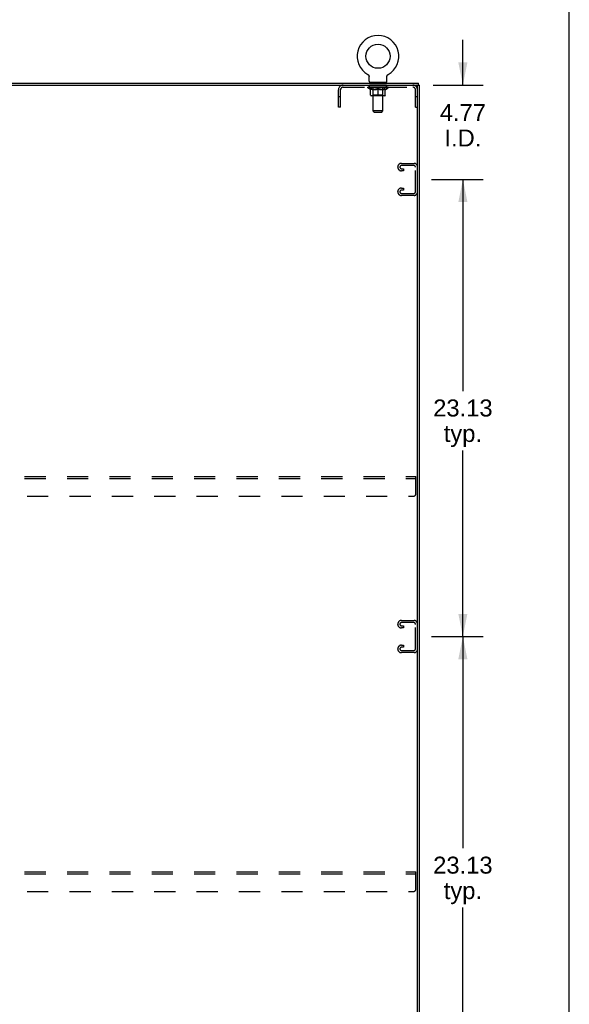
# Model space of a CAD drawing. Header units: inches. Extents: x 0 to 195, y 0 to 126.
# Tile 18 of 18: x 167 to 195, y 46 to 96. Entities that reach past the tile are written whole.
import ezdxf

# ---------------------------------------------------------------- set-up
doc = ezdxf.new("R2010")
doc.units = ezdxf.units.IN
doc.header["$LTSCALE"] = 10.71
doc.header["$MEASUREMENT"] = 0
doc.linetypes.add('HIDDEN', pattern=[0.2, 0.1, -0.1])
doc.layers.get('0').update_dxf_attribs({"linetype": 'CONTINUOUS'})
for name, color, linetype in [('02___PRT_ALL_AXES', 7, 'CONTINUOUS'), ('DEFAULT_2', 8, 'HIDDEN'), ('DIMENSIONS', 7, 'CONTINUOUS')]:
    doc.layers.add(name, color=color, linetype=linetype)
doc.styles.get("Standard").update_dxf_attribs({"font": 'arial.ttf'})
doc.dimstyles.new('DIMSTYLE_1', dxfattribs={"dimtxt": 0.859091, "dimasz": 1.145455, "dimexe": 0.09, "dimexo": 0.07, "dimgap": 0.0375, "dimtad": 0, "dimtih": 1, "dimtoh": 1, "dimzin": 4, "dimdsep": 46, "dimtxsty": 'Standard', "dimblk": '_FILLED', "dimblk1": '_FILLED', "dimblk2": '_FILLED', "dimcen": 0.09, "dimazin": 1, "dimtfac": 1, "dimtdec": 3, "dimtofl": 0, "dimtmove": 0, "dimatfit": 3, "dimldrblk": '_FILLED', "dimfxl": 0, "dimtolj": 1, "dimtzin": 4, "dimarcsym": 0})

# ---------------------------------------------------------------- blocks, each defined once
blk = doc.blocks.new('_FILLED')
at = {"color": 0, "linetype": 'ByBlock'}
blk.add_solid([(0, 0), (-1, 0.2), (-1, -0.2)], dxfattribs=at)
blk = doc.blocks.new('*D5')
at = {"layer": 'DIMENSIONS', "color": 2, "linetype": 'Continuous'}
for p, q in [((187.755, 64.971), (190.379, 64.971)), ((189.348, 64.971), (189.348, 54.267)), ((189.348, 41.846), (189.348, 51.261)), ((187.755, 41.846), (190.379, 41.846))]:
    blk.add_line(p, q, dxfattribs=at)
at = {"layer": 'DIMENSIONS', "color": 2, "linetype": 'Continuous', "xscale": 1.1454545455, "yscale": 1.1454545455, "zscale": 1.1454545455}
for p, rotation in [((189.348, 64.971), 90), ((189.348, 41.846), 270)]:
    blk.add_blockref('_FILLED', p, dxfattribs=dict(at, rotation=rotation))
at = {"layer": 'DIMENSIONS', "color": 2, "linetype": 'Continuous', "insert": (189.348, 53.838), "char_height": 0.8591, "width": 3.00203, "attachment_point": 2, "line_spacing_factor": 0.9}
blk.add_mtext('23.13\\Ptyp.', dxfattribs=at)
blk = doc.blocks.new('*D6')
at = {"layer": 'DIMENSIONS', "color": 2, "linetype": 'Continuous'}
for p, q in [((187.755, 88.096), (190.379, 88.096)), ((189.348, 88.096), (189.348, 77.392)), ((189.348, 64.971), (189.348, 74.386)), ((187.755, 64.971), (190.379, 64.971))]:
    blk.add_line(p, q, dxfattribs=at)
at = {"layer": 'DIMENSIONS', "color": 2, "linetype": 'Continuous', "xscale": 1.1454545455, "yscale": 1.1454545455, "zscale": 1.1454545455}
for p, rotation in [((189.348, 88.096), 90), ((189.348, 64.971), 270)]:
    blk.add_blockref('_FILLED', p, dxfattribs=dict(at, rotation=rotation))
at = {"layer": 'DIMENSIONS', "color": 2, "linetype": 'Continuous', "insert": (189.348, 76.963), "char_height": 0.8591, "width": 3.00203, "attachment_point": 2, "line_spacing_factor": 0.9}
blk.add_mtext('23.13\\Ptyp.', dxfattribs=at)
blk = doc.blocks.new('*D7')
at = {"layer": 'DIMENSIONS', "color": 2, "linetype": 'Continuous'}
for p, q in [((189.348, 92.867), (189.348, 95.158)), ((187.848, 92.867), (190.379, 92.867)), ((187.755, 88.096), (190.379, 88.096)), ((189.348, 88.096), (189.348, 85.805))]:
    blk.add_line(p, q, dxfattribs=at)
at = {"layer": 'DIMENSIONS', "color": 2, "linetype": 'Continuous', "xscale": 1.1454545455, "yscale": 1.1454545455, "zscale": 1.1454545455}
for p, rotation in [((189.348, 92.867), 270), ((189.348, 88.096), 90)]:
    blk.add_blockref('_FILLED', p, dxfattribs=dict(at, rotation=rotation))
at = {"layer": 'DIMENSIONS', "color": 2, "linetype": 'Continuous', "insert": (189.348, 91.909), "char_height": 0.8591, "width": 2.33456, "attachment_point": 2, "line_spacing_factor": 0.9}
blk.add_mtext('4.77\\PI.D.', dxfattribs=at)

msp = doc.modelspace()

# ---------------------------------------------------------------- linework, layer by layer
at = {"color": 7, "linetype": 'Continuous'}
for p, q in [((194.727, 0), (194.727, 126)), ((184.541, 93.406), (184.541, 93.406)), ((184.541, 93.406), (184.545, 93.403)), ((184.545, 93.403), (184.549, 93.401)), ((184.548, 93.401), (184.552, 93.398)), ((184.552, 93.398), (184.556, 93.396)), ((184.556, 93.396), (184.559, 93.393)), ((184.559, 93.393), (184.563, 93.39)), ((184.563, 93.39), (184.566, 93.387)), ((184.566, 93.387), (184.569, 93.384)), ((184.569, 93.384), (184.572, 93.381)), ((184.572, 93.381), (184.575, 93.378)), ((184.575, 93.378), (184.578, 93.374)), ((184.578, 93.374), (184.58, 93.371)), ((184.58, 93.371), (184.583, 93.367)), ((184.583, 93.367), (184.585, 93.363)), ((184.585, 93.363), (184.588, 93.359)), ((184.588, 93.36), (184.59, 93.356)), ((184.59, 93.356), (184.592, 93.352)), ((184.592, 93.352), (184.594, 93.348)), ((184.594, 93.348), (184.596, 93.344)), ((184.596, 93.344), (184.597, 93.339)), ((184.597, 93.339), (184.599, 93.335)), ((184.599, 93.335), (184.6, 93.331)), ((184.6, 93.331), (184.601, 93.327)), ((184.605, 93.3), (184.605, 93.297)), ((184.605, 93.061), (184.605, 93.297)), ((185.509, 93.309), (185.51, 93.314)), ((185.509, 93.297), (185.509, 93.3)), ((185.509, 93.061), (185.509, 93.297)), ((185.511, 93.322), (185.512, 93.327)), ((185.511, 93.318), (185.511, 93.322)), ((185.512, 93.327), (185.514, 93.331)), ((185.514, 93.331), (185.515, 93.335)), ((185.515, 93.335), (185.516, 93.339)), ((185.516, 93.339), (185.518, 93.344)), ((185.518, 93.344), (185.52, 93.348)), ((185.52, 93.348), (185.522, 93.352)), ((185.522, 93.352), (185.524, 93.356)), ((185.524, 93.356), (185.526, 93.36)), ((185.526, 93.359), (185.528, 93.363)), ((185.528, 93.363), (185.53, 93.367)), ((185.53, 93.367), (185.533, 93.371)), ((185.533, 93.371), (185.536, 93.374)), ((185.536, 93.374), (185.539, 93.378)), ((185.538, 93.378), (185.541, 93.381)), ((185.541, 93.381), (185.545, 93.384)), ((185.544, 93.384), (185.548, 93.387)), ((185.548, 93.387), (185.551, 93.39)), ((185.551, 93.39), (185.554, 93.393)), ((185.554, 93.393), (185.558, 93.396)), ((185.558, 93.396), (185.561, 93.398)), ((185.561, 93.398), (185.565, 93.401)), ((185.565, 93.401), (185.569, 93.403)), ((185.565, 93.401), (185.567, 93.402)), ((185.569, 93.403), (185.573, 93.406)), ((185.573, 93.406), (185.572, 93.406)), ((139.327, 92.867), (186.994, 92.867)), ((184.619, 93.001), (184.619, 92.971)), ((185.494, 93.001), (184.619, 93.001)), ((185.494, 93.001), (185.494, 92.971)), ((187.046, 92.867), (187.161, 92.867)), ((187.057, 33.075), (187.057, 92.804)), ((187.109, 92.867), (187.109, 92.971))]:
    msp.add_line(p, q, dxfattribs=at)
at = {"color": 3, "linetype": 'Continuous'}
for p, q in [((139.213, 92.971), (187.109, 92.971)), ((187.161, 33.075), (187.161, 92.867))]:
    msp.add_line(p, q, dxfattribs=at)
at = {"color": 7, "linetype": 'Continuous'}
for points in [[(184.601, 93.327), (184.602, 93.322), (184.603, 93.318)], [(184.602, 93.322), (184.603, 93.318), (184.604, 93.314), (184.604, 93.309), (184.604, 93.305), (184.605, 93.3)], [(184.604, 93.309), (184.604, 93.305), (184.605, 93.3)], [(185.509, 93.297), (185.509, 93.3), (185.509, 93.305), (185.509, 93.309), (185.51, 93.314), (185.511, 93.318)]]:
    msp.add_lwpolyline(points, dxfattribs=at)
msp.add_circle((185.057, 94.325), 0.609, dxfattribs=at)
for centre, radius, start, end in [((185.057, 94.325), 1.054, 299.1042, 240.8958), ((184.665, 93.061), 0.06, 180, 270), ((185.449, 93.061), 0.06, 270, 360), ((186.994, 92.804), 0.0625, 0, 90)]:
    msp.add_arc(centre, radius, start, end, dxfattribs=at)
at = {"layer": '02___PRT_ALL_AXES', "color": 8, "linetype": 'HIDDEN'}
for p, q in [((184.619, 92.763), (184.619, 92.867)), ((185.494, 92.867), (184.619, 92.867)), ((185.494, 92.763), (184.619, 92.763)), ((185.494, 92.763), (185.494, 92.867))]:
    msp.add_line(p, q, dxfattribs=at)
at = {"layer": 'DEFAULT_2', "color": 8, "linetype": 'HIDDEN'}
for p, q in [((184.547, 93.402), (184.548, 93.401)), ((185.573, 93.406), (185.573, 93.406)), ((183.303, 92.763), (186.81, 92.763)), ((184.551, 92.729), (184.551, 92.767)), ((185.563, 92.729), (184.551, 92.729)), ((184.678, 92.64), (184.551, 92.729)), ((184.558, 92.761), (184.558, 92.767)), ((184.565, 92.759), (184.565, 92.761)), ((184.565, 92.759), (185.548, 92.759)), ((184.572, 92.759), (184.572, 92.761)), ((184.573, 92.759), (184.573, 92.761)), ((184.581, 92.761), (184.581, 92.767)), ((184.594, 92.759), (184.594, 92.761)), ((184.596, 92.759), (184.596, 92.761)), ((184.618, 92.761), (184.618, 92.767)), ((184.63, 92.759), (184.63, 92.761)), ((184.632, 92.759), (184.632, 92.761)), ((184.795, 92.761), (184.634, 92.761)), ((184.669, 92.761), (184.669, 92.767)), ((184.67, 92.759), (184.67, 92.761)), ((184.671, 92.759), (184.671, 92.761)), ((184.673, 92.759), (184.673, 92.761)), ((184.679, 92.759), (184.679, 92.761)), ((184.679, 92.759), (184.679, 92.761)), ((184.682, 92.759), (184.682, 92.761)), ((184.684, 92.759), (184.684, 92.762)), ((184.686, 92.35), (184.686, 92.675)), ((184.688, 92.759), (184.688, 92.761)), ((184.699, 92.759), (184.699, 92.761)), ((184.714, 92.759), (184.714, 92.763)), ((184.714, 92.759), (184.714, 92.761)), ((184.73, 92.759), (184.73, 92.761)), ((184.73, 92.759), (184.73, 92.761)), ((184.731, 92.761), (184.731, 92.767)), ((184.739, 92.759), (184.739, 92.761)), ((184.742, 92.759), (184.742, 92.761)), ((184.75, 92.759), (184.75, 92.761)), ((184.759, 92.759), (184.759, 92.765)), ((184.771, 92.759), (184.771, 92.761)), ((184.774, 92.759), (184.774, 92.761)), ((184.795, 92.759), (184.795, 92.761)), ((184.849, 92.761), (184.799, 92.761)), ((184.804, 92.761), (184.804, 92.767)), ((184.807, 93.001), (184.807, 92.971)), ((184.807, 92.352), (184.807, 92.727)), ((184.808, 91.561), (184.808, 92.971)), ((184.809, 92.759), (184.809, 92.761)), ((184.813, 92.759), (184.813, 92.761)), ((184.818, 92.759), (184.818, 92.766)), ((184.821, 92.759), (184.821, 92.761)), ((184.83, 92.759), (184.83, 92.761)), ((184.849, 92.759), (184.849, 92.761)), ((184.909, 92.761), (184.862, 92.761)), ((184.878, 92.759), (184.878, 92.761)), ((184.884, 92.761), (184.884, 92.767)), ((184.887, 92.759), (184.887, 92.761)), ((184.888, 92.759), (184.888, 92.766)), ((184.891, 92.759), (184.891, 92.761)), ((184.897, 92.759), (184.897, 92.761)), ((184.909, 92.759), (184.909, 92.761)), ((184.973, 92.761), (184.93, 92.761)), ((184.94, 92.759), (184.94, 92.761)), ((184.965, 92.761), (185.027, 92.765)), ((184.969, 92.761), (184.969, 92.767)), ((184.969, 92.761), (184.969, 92.767)), ((184.969, 92.767), (184.969, 92.767)), ((184.969, 92.759), (184.969, 92.761)), ((184.972, 92.759), (184.972, 92.762)), ((184.973, 92.759), (184.973, 92.761)), ((184.973, 92.759), (184.973, 92.761)), ((185.002, 92.761), (185.053, 92.761)), ((185.006, 92.759), (185.006, 92.761)), ((185.01, 92.761), (185.01, 92.764)), ((185.027, 92.761), (185.027, 92.765)), ((185.04, 92.759), (185.04, 92.761)), ((185.055, 92.761), (185.055, 92.761)), ((185.055, 92.759), (185.055, 92.761)), ((185.055, 92.759), (185.055, 92.761)), ((185.057, 92.761), (185.057, 92.767)), ((185.057, 92.767), (185.148, 92.761)), ((185.057, 92.32), (185.057, 92.675)), ((185.059, 92.759), (185.059, 92.761)), ((185.059, 92.761), (185.059, 92.761)), ((185.059, 92.759), (185.059, 92.761)), ((185.073, 92.759), (185.073, 92.761)), ((185.073, 92.761), (185.112, 92.761)), ((185.107, 92.759), (185.107, 92.761)), ((185.14, 92.759), (185.14, 92.761)), ((185.14, 92.759), (185.14, 92.761)), ((185.14, 92.761), (185.184, 92.761)), ((185.141, 92.759), (185.141, 92.762)), ((185.144, 92.761), (185.144, 92.767)), ((185.144, 92.767), (185.145, 92.767)), ((185.144, 92.759), (185.144, 92.761)), ((185.145, 92.761), (185.145, 92.767)), ((185.173, 92.759), (185.173, 92.761)), ((185.205, 92.759), (185.205, 92.761)), ((185.205, 92.761), (185.252, 92.761)), ((185.217, 92.759), (185.217, 92.761)), ((185.223, 92.759), (185.223, 92.761)), ((185.225, 92.759), (185.225, 92.766)), ((185.227, 92.759), (185.227, 92.761)), ((185.23, 92.761), (185.23, 92.767)), ((185.236, 92.759), (185.236, 92.761)), ((185.264, 92.759), (185.264, 92.761)), ((185.265, 92.761), (185.314, 92.761)), ((185.284, 92.759), (185.284, 92.761)), ((185.293, 92.759), (185.293, 92.761)), ((185.296, 92.759), (185.296, 92.766)), ((185.301, 92.759), (185.301, 92.761)), ((185.304, 92.759), (185.304, 92.761)), ((185.306, 91.561), (185.306, 92.971)), ((185.307, 93.001), (185.307, 92.971)), ((185.307, 92.352), (185.307, 92.727)), ((185.31, 92.761), (185.31, 92.767)), ((185.318, 92.759), (185.318, 92.761)), ((185.318, 92.761), (185.479, 92.761)), ((185.34, 92.759), (185.34, 92.761)), ((185.342, 92.759), (185.342, 92.761)), ((185.355, 92.759), (185.355, 92.765)), ((185.364, 92.759), (185.364, 92.761)), ((185.371, 92.759), (185.371, 92.761)), ((185.374, 92.759), (185.374, 92.761)), ((185.382, 92.761), (185.382, 92.767)), ((185.383, 92.759), (185.383, 92.761)), ((185.383, 92.759), (185.383, 92.761)), ((185.4, 92.759), (185.4, 92.763)), ((185.4, 92.759), (185.4, 92.761)), ((185.414, 92.759), (185.414, 92.761)), ((185.426, 92.759), (185.426, 92.761)), ((185.427, 92.35), (185.427, 92.675)), ((185.429, 92.759), (185.429, 92.762)), ((185.432, 92.759), (185.432, 92.761)), ((185.435, 92.759), (185.435, 92.761)), ((185.435, 92.759), (185.435, 92.761)), ((185.436, 92.64), (185.563, 92.729)), ((185.44, 92.759), (185.44, 92.761)), ((185.443, 92.759), (185.443, 92.761)), ((185.443, 92.759), (185.443, 92.761)), ((185.445, 92.761), (185.445, 92.767)), ((185.481, 92.759), (185.481, 92.761)), ((185.484, 92.759), (185.484, 92.761)), ((185.495, 92.761), (185.495, 92.767)), ((185.518, 92.759), (185.518, 92.761)), ((185.519, 92.759), (185.519, 92.761)), ((185.532, 92.761), (185.532, 92.767)), ((185.54, 92.759), (185.54, 92.761)), ((185.541, 92.759), (185.541, 92.761)), ((185.548, 92.759), (185.548, 92.761)), ((185.555, 92.761), (185.555, 92.767)), ((185.563, 92.729), (185.563, 92.767)), ((183.057, 91.742), (183.057, 92.62)), ((183.161, 92.272), (183.057, 92.272)), ((183.161, 91.742), (183.161, 92.62)), ((184.678, 92.64), (184.686, 92.64)), ((185.398, 92.32), (184.716, 92.32)), ((184.807, 92.352), (184.775, 92.32)), ((184.8, 92.64), (184.944, 92.64)), ((185.307, 92.352), (184.807, 92.352)), ((185.17, 92.64), (185.313, 92.64)), ((185.307, 92.352), (185.339, 92.32)), ((185.427, 92.64), (185.436, 92.64)), ((186.953, 91.742), (186.953, 92.62)), ((187.057, 92.272), (186.953, 92.272)), ((183.161, 91.742), (183.057, 91.742)), ((186.953, 91.742), (187.057, 91.742)), ((185.306, 91.561), (184.808, 91.561)), ((184.868, 91.501), (184.808, 91.561)), ((184.868, 91.501), (185.246, 91.501)), ((185.246, 91.501), (185.306, 91.561)), ((186.057, 88.713), (186.057, 88.728)), ((186.237, 88.908), (186.877, 88.908)), ((186.863, 88.804), (186.251, 88.804)), ((186.953, 87.477), (186.953, 88.714)), ((186.338, 88.533), (186.237, 88.533)), ((186.251, 88.637), (186.338, 88.637)), ((186.338, 88.637), (186.338, 88.533)), ((186.057, 87.463), (186.057, 87.478)), ((186.237, 87.658), (186.338, 87.658)), ((186.877, 87.283), (186.237, 87.283)), ((186.338, 87.554), (186.251, 87.554)), ((186.251, 87.387), (186.863, 87.387)), ((186.338, 87.658), (186.338, 87.554)), ((139.348, 73.075), (186.973, 73.075)), ((139.348, 72.971), (186.973, 72.971)), ((186.973, 72.2), (186.973, 73.075)), ((139.473, 72.075), (186.848, 72.075)), ((186.237, 65.783), (186.877, 65.783)), ((186.057, 65.588), (186.057, 65.603)), ((186.338, 65.408), (186.237, 65.408)), ((186.863, 65.679), (186.251, 65.679)), ((186.251, 65.512), (186.338, 65.512)), ((186.338, 65.512), (186.338, 65.408)), ((186.953, 64.352), (186.953, 65.589)), ((186.057, 64.338), (186.057, 64.353)), ((186.237, 64.533), (186.338, 64.533)), ((186.338, 64.429), (186.251, 64.429)), ((186.251, 64.262), (186.863, 64.262)), ((186.338, 64.533), (186.338, 64.429)), ((186.877, 64.158), (186.237, 64.158)), ((139.348, 53.075), (186.973, 53.075)), ((139.348, 52.971), (186.973, 52.971)), ((186.973, 52.2), (186.973, 53.075)), ((139.473, 52.075), (186.848, 52.075))]:
    msp.add_line(p, q, dxfattribs=at)
for points in [[(184.806, 92.64), (184.786, 92.644), (184.767, 92.648), (184.747, 92.654), (184.727, 92.66), (184.707, 92.667), (184.686, 92.675)], [(184.686, 92.674), (184.706, 92.667), (184.725, 92.66), (184.744, 92.654), (184.763, 92.648), (184.781, 92.644), (184.8, 92.64)], [(185.057, 92.675), (185.036, 92.667), (185.015, 92.66), (184.995, 92.654), (184.976, 92.648), (184.956, 92.644), (184.936, 92.64)], [(184.944, 92.64), (184.962, 92.644), (184.981, 92.648), (185, 92.654), (185.018, 92.66), (185.037, 92.666), (185.057, 92.674)], [(185.177, 92.64), (185.158, 92.644), (185.138, 92.648), (185.118, 92.654), (185.098, 92.66), (185.077, 92.667), (185.057, 92.675)], [(185.057, 92.674), (185.076, 92.666), (185.095, 92.66), (185.114, 92.654), (185.133, 92.648), (185.151, 92.644), (185.17, 92.64)], [(185.427, 92.675), (185.407, 92.667), (185.386, 92.66), (185.366, 92.654), (185.347, 92.648), (185.327, 92.644), (185.307, 92.64)], [(185.313, 92.64), (185.332, 92.644), (185.351, 92.648), (185.37, 92.654), (185.389, 92.66), (185.408, 92.667), (185.427, 92.674)]]:
    msp.add_lwpolyline(points, dxfattribs=at)
for centre, radius, start, end in [((183.303, 92.62), 0.246, 90, 180), ((183.303, 92.62), 0.142, 90, 180), ((184.775, 92.727), 0.0318, 0, 90), ((184.778, 92.971), 0.03, 0, 90), ((185.336, 92.971), 0.03, 90, 180), ((185.339, 92.727), 0.0318, 90, 180), ((186.81, 92.62), 0.246, 0, 90), ((186.81, 92.62), 0.142, 0, 90), ((184.716, 92.35), 0.0296, 180, 270), ((185.398, 92.35), 0.0296, 270, 360), ((186.237, 88.728), 0.18, 90, 180), ((186.237, 88.713), 0.18, 180, 270), ((186.251, 88.714), 0.09, 90, 180), ((186.251, 88.727), 0.09, 188.2192, 270), ((186.863, 88.714), 0.09, 0, 90), ((186.877, 88.728), 0.18, 0, 90), ((186.237, 87.478), 0.18, 90, 180), ((186.237, 87.463), 0.18, 180, 270), ((186.251, 87.464), 0.09, 90, 180), ((186.251, 87.477), 0.09, 188.2192, 270), ((186.863, 87.477), 0.09, 270, 360), ((186.877, 87.463), 0.18, 270, 360), ((186.848, 72.2), 0.125, 270, 360), ((186.237, 65.603), 0.18, 90, 180), ((186.877, 65.603), 0.18, 0, 90), ((186.237, 65.588), 0.18, 180, 270), ((186.251, 65.589), 0.09, 90, 180), ((186.251, 65.602), 0.09, 188.2192, 270), ((186.863, 65.589), 0.09, 0, 90), ((186.237, 64.353), 0.18, 90, 180), ((186.237, 64.338), 0.18, 180, 270), ((186.251, 64.339), 0.09, 90, 180), ((186.251, 64.352), 0.09, 188.2192, 270), ((186.863, 64.352), 0.09, 270, 360), ((186.877, 64.338), 0.18, 270, 360), ((186.848, 52.2), 0.125, 270, 360)]:
    msp.add_arc(centre, radius, start, end, dxfattribs=at)
for centre, major_axis, ratio, start_param, end_param in [((185.057, 92.767), (0.506, 0.005), 0.05963, 2.96643, 3.140963), ((184.535, 92.757), (0.158, 0), 0.060556, 0.430652, 1.470503), ((185.057, 92.767), (0.506, 0), 0.060556, -3.141593, -2.96706), ((184.535, 92.752), (0.158, 0.002), 0.05963, 1.376596, 1.469874), ((185.057, 92.767), (0.506, 0.011), 0.05688, 2.791345, 2.965878), ((184.515, 92.757), (0.158, 0.002), 0.05963, 0.25549, 1.295341), ((184.57, 92.757), (0.158, -0.002), 0.05963, 0.605815, 1.645666), ((185.057, 92.767), (0.506, -0.005), 0.05963, -2.96643, -2.791898), ((184.57, 92.752), (0.158, 0), 0.060556, 1.551758, 1.645036), ((184.515, 92.752), (0.158, 0.003), 0.05688, 1.20151, 1.294789), ((184.571, 92.754), (0.131, 0.001), 0.05963, 1.065228, 1.614276), ((184.555, 92.754), (0.131, 0.003), 0.05688, 0.890143, 1.43919), ((184.601, 92.754), (0.131, 0), 0.060556, 1.240391, 1.789438), ((185.057, 92.767), (0.506, 0.015), 0.052395, 2.616403, 2.790936), ((184.512, 92.757), (0.158, 0.003), 0.05688, 0.080405, 1.120256), ((184.62, 92.757), (0.158, -0.003), 0.05688, 0.7809, 1.820751), ((185.057, 92.767), (0.506, -0.011), 0.05688, -2.791345, -2.616812), ((184.62, 92.752), (0.158, -0.002), 0.05963, 1.72692, 1.820198), ((184.512, 92.752), (0.158, 0.005), 0.052395, 1.026568, 1.119847), ((184.555, 92.754), (0.131, 0.004), 0.052395, 0.715201, 1.264248), ((184.646, 92.754), (0.131, -0.001), 0.05963, 1.415553, 1.9646), ((185.057, 92.767), (0.506, 0.02), 0.046319, 2.441654, 2.616187), ((184.683, 92.757), (0.158, -0.005), 0.052395, 0.955842, 1.995693), ((185.057, 92.767), (0.506, -0.015), 0.052395, -2.616403, -2.44187), ((184.526, 92.757), (0.158, 0.005), 0.052395, -0.094537, 0.945314), ((184.683, 92.752), (0.158, -0.003), 0.05688, 1.902006, 1.995284), ((184.526, 92.752), (0.158, 0.006), 0.046319, 0.851819, 0.945098), ((184.569, 92.754), (0.131, 0.005), 0.046319, 0.540452, 1.089499), ((184.703, 92.754), (0.131, -0.003), 0.05688, 1.590638, 2.139686), ((185.057, 92.767), (0.506, 0.024), 0.038841, 2.267123, 2.441656), ((184.758, 92.757), (0.158, -0.006), 0.046319, 1.130591, 2.170442), ((184.556, 92.757), (0.158, 0.006), 0.046319, -0.269286, 0.770565), ((185.057, 92.767), (0.506, -0.02), 0.046319, -2.441654, -2.267121), ((184.758, 92.752), (0.158, -0.005), 0.052395, 2.076947, 2.170226), ((184.556, 92.752), (0.158, 0.007), 0.038841, 0.677289, 0.770567), ((184.599, 92.754), (0.131, 0.006), 0.038841, 0.365921, 0.914969), ((184.77, 92.754), (0.131, -0.004), 0.052395, 1.76558, 2.314627), ((185.057, 92.767), (0.506, 0.027), 0.030195, 2.09281, 2.267343), ((184.842, 92.757), (0.158, -0.007), 0.038841, 1.305122, 2.344973), ((184.6, 92.757), (0.158, 0.007), 0.038841, -0.443817, 0.596034), ((185.057, 92.767), (0.506, -0.024), 0.038841, -2.267123, -2.092591), ((184.842, 92.752), (0.158, -0.006), 0.046319, 2.251696, 2.344975), ((184.6, 92.752), (0.158, 0.008), 0.030195, 0.502975, 0.596254), ((184.642, 92.754), (0.131, 0.007), 0.030195, 0.191608, 0.740655), ((184.847, 92.754), (0.131, -0.005), 0.046319, 1.940329, 2.489376), ((184.659, 92.757), (0.158, 0.008), 0.030195, -0.61813, 0.421721), ((185.057, 92.767), (0.506, 0.029), 0.020645, 1.918687, 2.09322), ((184.932, 92.757), (0.158, -0.008), 0.030195, 1.479435, 2.519286), ((185.057, 92.767), (0.506, -0.027), 0.030195, -2.09281, -1.918277), ((184.932, 92.752), (0.158, -0.007), 0.038841, 2.426227, 2.519505), ((184.659, 92.752), (0.158, 0.009), 0.020645, 0.328852, 0.422131), ((184.698, 92.754), (0.131, 0.007), 0.020645, 0.017485, 0.566532), ((184.929, 92.754), (0.131, -0.006), 0.038841, 2.11486, 2.663907), ((184.73, 92.757), (0.158, 0.009), 0.020645, -0.792253, 0.247598), ((185.057, 92.767), (0.506, 0.03), 0.010478, 1.744704, 1.919237), ((185.026, 92.757), (0.158, -0.009), 0.020645, 1.653558, 2.693409), ((185.057, 92.767), (0.506, -0.029), 0.020645, -1.918687, -1.744154), ((185.026, 92.752), (0.158, -0.008), 0.030195, 2.60054, 2.693819), ((184.73, 92.752), (0.158, 0.009), 0.010478, 0.154869, 0.248148), ((184.765, 92.754), (0.131, 0.008), 0.010478, 6.126688, 6.675735), ((185.016, 92.754), (0.131, -0.007), 0.030195, 2.289173, 2.83822), ((184.811, 92.757), (0.158, 0.009), 0.010478, -0.966236, -0.000846), ((185.121, 92.757), (0.158, -0.009), 0.010478, 1.827541, 2.867392), ((185.057, 92.767), (0.506, -0.03), 0.010478, -1.744704, -1.570171), ((185.121, 92.752), (0.158, -0.009), 0.020645, 2.774664, 2.867942), ((185.104, 92.754), (0.131, -0.007), 0.020645, 2.463296, 3.012344), ((184.992, 92.757), (0.158, 0.009), 0.010478, 0.274201, 1.314052), ((184.923, 92.754), (0.131, 0.008), 0.010478, -0.000298, 0.504314), ((184.899, 92.752), (0.158, 0.009), 0.010478, 0.192946, 0.399283), ((185.057, 92.767), (0.506, 0.03), 0.010478, -1.578586, -1.396888), ((185.214, 92.752), (0.158, -0.009), 0.010478, 2.948646, 3.041925), ((185.19, 92.754), (0.131, -0.008), 0.010478, 2.637279, 3.142076), ((185.087, 92.757), (0.158, 0.009), 0.020645, 0.448184, 1.488034), ((185.01, 92.754), (0.131, 0.007), 0.020645, 0.129249, 0.678296), ((184.992, 92.752), (0.158, 0.009), 0.020645, 0.273651, 0.366929), ((185.303, 92.757), (0.158, -0.009), 0.010478, -3.140747, -2.175357), ((185.057, 92.767), (0.506, 0.029), 0.020645, -1.397439, -1.222906), ((185.057, 92.767), (0.506, -0.03), 0.010478, 1.222355, 1.396888), ((185.181, 92.757), (0.158, 0.008), 0.030195, 0.622307, 1.662158), ((185.098, 92.754), (0.131, 0.007), 0.030195, 0.303372, 0.852419), ((185.348, 92.754), (0.131, -0.008), 0.010478, 2.749043, 3.29809), ((185.383, 92.757), (0.158, -0.009), 0.020645, 2.893995, 3.933846), ((185.087, 92.752), (0.158, 0.008), 0.030195, 0.447774, 0.541052), ((185.383, 92.752), (0.158, -0.009), 0.010478, 2.893445, 2.986723), ((185.057, 92.767), (0.506, 0.027), 0.030195, -1.223315, -1.048783), ((185.057, 92.767), (0.506, -0.029), 0.020645, 1.048373, 1.222906), ((185.272, 92.757), (0.158, 0.007), 0.038841, 0.79662, 1.836471), ((185.184, 92.754), (0.131, 0.006), 0.038841, 0.477686, 1.026733), ((185.415, 92.754), (0.131, -0.007), 0.020645, 2.57506, 3.124108), ((185.454, 92.757), (0.158, -0.008), 0.030195, 2.719872, 3.759723), ((185.355, 92.757), (0.158, 0.006), 0.046319, 0.971151, 2.011002), ((185.181, 92.752), (0.158, 0.007), 0.038841, 0.622087, 0.715366), ((185.454, 92.752), (0.158, -0.009), 0.020645, 2.719462, 2.812741), ((185.057, 92.767), (0.506, 0.024), 0.038841, -1.049002, -0.874469), ((185.057, 92.767), (0.506, -0.027), 0.030195, 0.87425, 1.048783), ((185.267, 92.754), (0.131, 0.005), 0.046319, 0.652216, 1.201263), ((185.43, 92.757), (0.158, 0.005), 0.052395, 1.1459, 2.185751), ((185.471, 92.754), (0.131, -0.007), 0.030195, 2.400937, 2.949985), ((185.513, 92.757), (0.158, -0.007), 0.038841, 2.545558, 3.585409), ((185.343, 92.754), (0.131, 0.004), 0.052395, 0.826965, 1.376012), ((185.272, 92.752), (0.158, 0.006), 0.046319, 0.796618, 0.889896), ((185.513, 92.752), (0.158, -0.008), 0.030195, 2.545339, 2.638617), ((185.493, 92.757), (0.158, 0.003), 0.05688, 1.320842, 2.360692), ((185.057, 92.767), (0.506, 0.02), 0.046319, -0.874471, -0.699939), ((185.057, 92.767), (0.506, -0.024), 0.038841, 0.699936, 0.874469), ((185.558, 92.757), (0.158, -0.006), 0.046319, 2.371028, 3.410879), ((185.515, 92.754), (0.131, -0.006), 0.038841, 2.226624, 2.775671), ((185.543, 92.757), (0.158, 0.002), 0.05963, 1.495927, 2.535778), ((185.411, 92.754), (0.131, 0.003), 0.05688, 1.001907, 1.550954), ((185.588, 92.757), (0.158, -0.005), 0.052395, 2.196279, 3.23613), ((185.544, 92.754), (0.131, -0.005), 0.046319, 2.052093, 2.601141), ((185.355, 92.752), (0.158, 0.005), 0.052395, 0.971367, 1.064645), ((185.579, 92.757), (0.158, 0), 0.060556, 1.671089, 2.71094), ((185.558, 92.752), (0.158, -0.007), 0.038841, 2.371026, 2.464304), ((185.601, 92.757), (0.158, -0.003), 0.05688, 2.021337, 3.061188), ((185.057, 92.767), (0.506, 0.015), 0.052395, -0.699723, -0.52519), ((185.057, 92.767), (0.506, -0.02), 0.046319, 0.525406, 0.699939), ((185.598, 92.757), (0.158, -0.002), 0.05963, 1.846251, 2.886102), ((185.468, 92.754), (0.131, 0.001), 0.05963, 1.176993, 1.72604), ((185.559, 92.754), (0.131, -0.004), 0.052395, 1.877344, 2.426392), ((185.512, 92.754), (0.131, 0), 0.060556, 1.352155, 1.901202), ((185.558, 92.754), (0.131, -0.003), 0.05688, 1.702402, 2.25145), ((185.543, 92.754), (0.131, -0.001), 0.05963, 1.527317, 2.076364), ((185.43, 92.752), (0.158, 0.003), 0.05688, 1.146309, 1.239587), ((185.588, 92.752), (0.158, -0.006), 0.046319, 2.196495, 2.289773), ((185.057, 92.767), (0.506, 0.011), 0.05688, -0.524781, -0.350248), ((185.057, 92.767), (0.506, -0.015), 0.052395, 0.350657, 0.52519), ((185.493, 92.752), (0.158, 0.002), 0.05963, 1.321394, 1.414673), ((185.601, 92.752), (0.158, -0.005), 0.052395, 2.021746, 2.115024), ((185.057, 92.767), (0.506, 0.005), 0.05963, -0.349695, -0.175162), ((185.057, 92.767), (0.506, -0.011), 0.05688, 0.175715, 0.350248), ((185.543, 92.752), (0.158, 0), 0.060556, 1.496556, 1.589835), ((185.598, 92.752), (0.158, -0.003), 0.05688, 1.846804, 1.940083), ((185.579, 92.752), (0.158, -0.002), 0.05963, 1.671719, 1.764997), ((185.057, 92.767), (0.506, 0), 0.060556, -0.174533, 0), ((185.057, 92.767), (0.506, -0.005), 0.05963, 0.000629, 0.175162)]:
    msp.add_ellipse(centre, major_axis=major_axis, ratio=ratio, start_param=start_param, end_param=end_param, dxfattribs=at)

# ---------------------------------------------------------------- dimensions: what is measured, and where the dimension line sits
at = {"layer": 'DIMENSIONS', "color": 2, "linetype": 'Continuous'}
for base, p1, p2, angle, text, picture, middle in [((189.348, 88.096), (187.778, 92.867), (187.685, 88.096), 270, '<>\\PI.D.', '*D7', (189.348, 90.835)), ((189.347970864, 88.095752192), (187.684552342, 64.970752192), (187.684552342, 88.095752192), 90, '<>\\Ptyp.', '*D6', (189.347970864, 75.88893401)), ((189.347970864, 64.970752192), (187.684552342, 41.845752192), (187.684552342, 64.970752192), 90, '<>\\Ptyp.', '*D5', (189.347970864, 52.76393401))]:
    dim = msp.add_linear_dim(base=base, p1=p1, p2=p2, angle=angle, text=text, dimstyle='DIMSTYLE_1', dxfattribs=at)
    dim.commit()
    dim.dimension.update_dxf_attribs({"geometry": picture, "text_midpoint": middle, "dimtype": 160})

doc.saveas('drawing.dxf')
